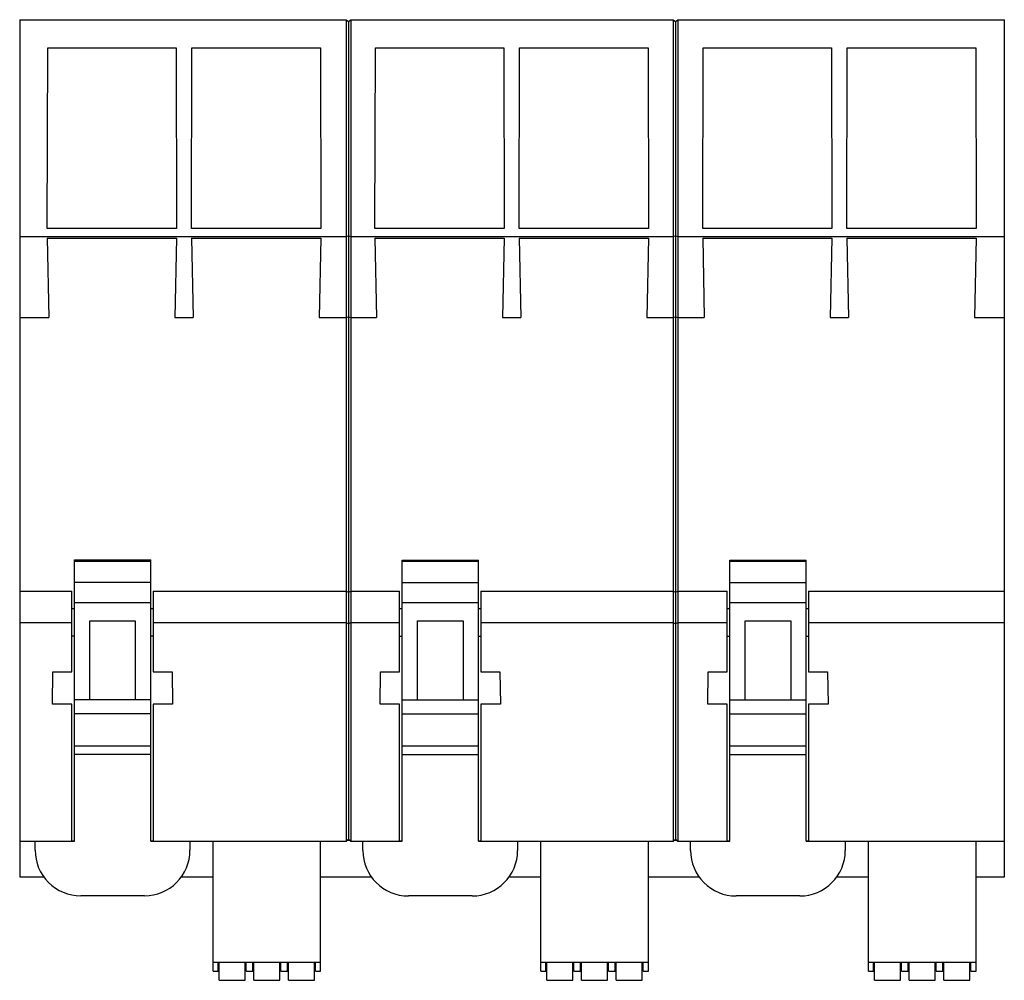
# Model space of a CAD drawing. Header units: millimetres. Extents: x 15 to 123, y 43 to 149.
import ezdxf

# ---------------------------------------------------------------- set-up
doc = ezdxf.new("R2010")
doc.units = ezdxf.units.MM
doc.header["$LTSCALE"] = 12.550618
doc.layers.get('0').update_dxf_attribs({"linetype": 'CONTINUOUS'})

msp = doc.modelspace()

# ---------------------------------------------------------------- linework, layer by layer
at = {"color": 7, "linetype": 'Continuous'}
for p, q in [((14.93, 148.65), (14.93, 54.53)), ((14.93, 148.65), (50.8, 148.65)), ((50.8, 148.65), (50.8, 58.47)), ((50.8, 148.65), (51.05, 148.44)), ((51.05, 148.44), (51.3, 148.65)), ((51.05, 148.44), (51.05, 58.68)), ((51.3, 148.65), (51.3, 58.47)), ((51.3, 148.65), (86.73, 148.65)), ((86.73, 148.65), (86.73, 58.47)), ((86.73, 148.65), (86.98, 148.44)), ((86.98, 148.44), (87.23, 148.65)), ((86.98, 148.44), (86.98, 58.68)), ((87.23, 148.65), (87.23, 58.47)), ((87.23, 148.65), (123.1, 148.65)), ((123.1, 54.53), (123.1, 148.65)), ((17.96, 125.71), (18, 145.57)), ((18, 145.57), (32.11, 145.57)), ((32.11, 145.57), (32.15, 125.71)), ((33.81, 125.71), (33.85, 145.57)), ((33.85, 145.57), (47.96, 145.57)), ((47.96, 145.57), (48, 125.71)), ((53.96, 125.71), (54, 145.57)), ((54, 145.57), (68.11, 145.57)), ((68.11, 145.57), (68.15, 125.71)), ((69.81, 125.71), (69.85, 145.57)), ((69.85, 145.57), (83.96, 145.57)), ((83.96, 145.57), (84, 125.71)), ((89.96, 125.71), (90, 145.57)), ((90, 145.57), (104.11, 145.57)), ((104.11, 145.57), (104.15, 125.71)), ((105.81, 125.71), (105.85, 145.57)), ((105.85, 145.57), (119.96, 145.57)), ((119.96, 145.57), (120, 125.71)), ((32.15, 125.71), (17.96, 125.71)), ((48, 125.71), (33.81, 125.71)), ((68.15, 125.71), (53.96, 125.71)), ((84, 125.71), (69.81, 125.71)), ((104.15, 125.71), (89.96, 125.71)), ((120, 125.71), (105.81, 125.71)), ((14.93, 124.85), (50.8, 124.85)), ((17.96, 124.68), (18.14, 115.96)), ((17.96, 124.68), (32.15, 124.68)), ((32.15, 124.68), (31.97, 115.96)), ((33.81, 124.68), (33.99, 115.96)), ((33.81, 124.68), (48, 124.68)), ((48, 124.68), (47.82, 115.96)), ((50.8, 124.85), (51.05, 124.91)), ((51.05, 124.91), (51.3, 124.85)), ((51.3, 124.85), (86.73, 124.85)), ((53.96, 124.68), (54.14, 115.96)), ((53.96, 124.68), (68.15, 124.68)), ((68.15, 124.68), (67.97, 115.96)), ((69.81, 124.68), (69.99, 115.96)), ((69.81, 124.68), (84, 124.68)), ((84, 124.68), (83.82, 115.96)), ((86.73, 124.85), (86.98, 124.91)), ((86.98, 124.91), (87.23, 124.85)), ((87.23, 124.85), (123.1, 124.85)), ((89.96, 124.68), (90.14, 115.96)), ((89.96, 124.68), (104.15, 124.68)), ((104.15, 124.68), (103.97, 115.96)), ((105.81, 124.68), (120, 124.68)), ((105.81, 124.68), (105.99, 115.96)), ((120, 124.68), (119.82, 115.96)), ((14.93, 115.96), (18.14, 115.96)), ((31.97, 115.96), (33.99, 115.96)), ((47.82, 115.96), (50.8, 115.96)), ((50.8, 115.96), (51.05, 116.03)), ((51.05, 116.03), (51.3, 115.96)), ((51.3, 115.96), (54.14, 115.96)), ((67.97, 115.96), (69.99, 115.96)), ((83.82, 115.96), (86.73, 115.96)), ((86.73, 115.96), (86.98, 116.03)), ((86.98, 116.03), (87.23, 115.96)), ((87.23, 115.96), (90.14, 115.96)), ((103.97, 115.96), (105.99, 115.96)), ((119.82, 115.96), (123.1, 115.96)), ((20.93, 58.46), (20.93, 89.34)), ((20.93, 89.34), (29.33, 89.34)), ((20.93, 89.21), (29.33, 89.21)), ((29.33, 58.46), (29.33, 89.34)), ((56.93, 58.44), (56.93, 89.32)), ((56.93, 89.32), (65.33, 89.32)), ((56.93, 89.19), (65.33, 89.19)), ((65.33, 58.44), (65.33, 89.32)), ((92.93, 89.32), (101.33, 89.32)), ((92.93, 58.44), (92.93, 89.32)), ((92.93, 89.19), (101.33, 89.19)), ((101.33, 58.44), (101.33, 89.32)), ((20.93, 86.89), (29.33, 86.89)), ((56.93, 86.87), (65.33, 86.87)), ((92.93, 86.87), (101.33, 86.87)), ((14.93, 85.92), (20.66, 85.92)), ((20.66, 77.05), (20.66, 85.92)), ((29.59, 85.92), (29.59, 77.05)), ((29.59, 85.92), (50.8, 85.92)), ((50.8, 85.92), (51.05, 85.79)), ((51.05, 85.79), (51.3, 85.92)), ((51.3, 85.92), (56.66, 85.92)), ((56.66, 77.05), (56.66, 85.92)), ((65.59, 85.92), (86.73, 85.92)), ((65.59, 85.92), (65.59, 77.05)), ((86.73, 85.92), (86.98, 85.79)), ((86.98, 85.79), (87.23, 85.92)), ((87.23, 85.92), (92.66, 85.92)), ((92.66, 77.05), (92.66, 85.92)), ((101.59, 85.92), (123.1, 85.92)), ((101.59, 85.92), (101.59, 77.05)), ((29.33, 84.63), (20.93, 84.63)), ((65.33, 84.61), (56.93, 84.61)), ((101.33, 84.61), (92.93, 84.61)), ((20.93, 83.97), (20.66, 83.97)), ((29.59, 83.97), (29.33, 83.97)), ((56.93, 83.95), (56.66, 83.95)), ((65.59, 83.95), (65.33, 83.95)), ((92.93, 83.95), (92.66, 83.95)), ((101.59, 83.95), (101.33, 83.95)), ((14.93, 82.46), (20.66, 82.46)), ((22.63, 73.96), (22.63, 82.66)), ((22.63, 82.66), (27.63, 82.66)), ((27.63, 82.66), (27.63, 73.96)), ((29.59, 82.46), (50.8, 82.46)), ((50.8, 82.46), (51.05, 82.33)), ((51.05, 82.33), (51.3, 82.46)), ((51.3, 82.46), (56.66, 82.46)), ((58.63, 73.94), (58.63, 82.64)), ((58.63, 82.64), (63.63, 82.64)), ((63.63, 82.64), (63.63, 73.94)), ((65.59, 82.46), (86.73, 82.46)), ((86.73, 82.46), (86.98, 82.33)), ((86.98, 82.33), (87.23, 82.46)), ((87.23, 82.46), (92.66, 82.46)), ((94.63, 82.64), (99.63, 82.64)), ((94.63, 73.94), (94.63, 82.64)), ((99.63, 82.64), (99.63, 73.94)), ((101.59, 82.46), (123.1, 82.46)), ((20.93, 80.96), (20.66, 80.96)), ((29.59, 80.96), (29.33, 80.96)), ((56.93, 80.94), (56.66, 80.94)), ((65.59, 80.94), (65.33, 80.94)), ((92.93, 80.94), (92.66, 80.94)), ((101.59, 80.94), (101.33, 80.94)), ((18.52, 73.51), (18.58, 77.05)), ((18.58, 77.05), (20.66, 77.05)), ((29.59, 77.05), (31.68, 77.05)), ((31.68, 77.05), (31.73, 73.51)), ((54.52, 73.51), (54.58, 77.05)), ((54.58, 77.05), (56.66, 77.05)), ((65.59, 77.05), (67.68, 77.05)), ((67.68, 77.05), (67.73, 73.51)), ((90.52, 73.51), (90.58, 77.05)), ((90.58, 77.05), (92.66, 77.05)), ((101.59, 77.05), (103.68, 77.05)), ((103.68, 77.05), (103.73, 73.51)), ((29.33, 73.96), (20.93, 73.96)), ((65.33, 73.94), (56.93, 73.94)), ((101.33, 73.94), (92.93, 73.94)), ((20.66, 73.51), (18.52, 73.51)), ((20.66, 58.47), (20.66, 73.51)), ((29.59, 73.51), (29.59, 58.47)), ((31.73, 73.51), (29.59, 73.51)), ((56.66, 73.51), (54.52, 73.51)), ((56.66, 58.47), (56.66, 73.51)), ((67.73, 73.51), (65.59, 73.51)), ((65.59, 73.51), (65.59, 58.47)), ((92.66, 73.51), (90.52, 73.51)), ((92.66, 58.47), (92.66, 73.51)), ((103.73, 73.51), (101.59, 73.51)), ((101.59, 73.51), (101.59, 58.47)), ((20.93, 72.46), (29.33, 72.46)), ((56.93, 72.44), (65.33, 72.44)), ((92.93, 72.44), (101.33, 72.44)), ((20.93, 68.94), (29.33, 68.94)), ((56.93, 68.92), (65.33, 68.92)), ((92.93, 68.92), (101.33, 68.92)), ((29.33, 67.96), (20.93, 67.96)), ((65.33, 67.94), (56.93, 67.94)), ((101.33, 67.94), (92.93, 67.94)), ((14.93, 58.47), (20.66, 58.47)), ((16.63, 57.46), (16.63, 58.46)), ((20.66, 58.48), (20.93, 58.48)), ((20.66, 58.46), (20.93, 58.46)), ((29.33, 58.48), (29.59, 58.48)), ((29.33, 58.46), (29.59, 58.46)), ((29.59, 58.47), (50.8, 58.47)), ((33.63, 58.46), (33.63, 57.46)), ((36.17, 44.18), (36.17, 58.47)), ((47.99, 44.18), (47.99, 58.47)), ((50.8, 58.47), (51.05, 58.68)), ((51.23, 58.53), (50.87, 58.53)), ((51.18, 58.57), (50.91, 58.57)), ((51.05, 58.68), (51.3, 58.47)), ((51.3, 58.47), (56.66, 58.47)), ((52.63, 58.44), (56.93, 58.44)), ((52.63, 57.44), (52.63, 58.44)), ((56.66, 58.48), (56.93, 58.48)), ((65.33, 58.48), (65.59, 58.48)), ((65.33, 58.44), (69.63, 58.44)), ((65.59, 58.47), (86.73, 58.47)), ((69.63, 58.44), (69.63, 57.44)), ((72.17, 44.18), (72.17, 58.47)), ((83.99, 44.18), (83.99, 58.47)), ((86.73, 58.47), (86.98, 58.68)), ((87.16, 58.53), (86.8, 58.53)), ((87.12, 58.57), (86.85, 58.57)), ((86.98, 58.68), (87.23, 58.47)), ((87.23, 58.47), (92.66, 58.47)), ((88.63, 58.44), (92.93, 58.44)), ((88.63, 57.44), (88.63, 58.44)), ((92.66, 58.48), (92.93, 58.48)), ((101.33, 58.48), (101.59, 58.48)), ((101.33, 58.44), (105.63, 58.44)), ((101.59, 58.47), (123.1, 58.47)), ((105.63, 58.44), (105.63, 57.44)), ((108.17, 44.18), (108.17, 58.47)), ((119.99, 44.18), (119.99, 58.47)), ((14.93, 54.53), (17.58, 54.53)), ((32.68, 54.53), (36.17, 54.53)), ((47.99, 54.53), (53.56, 54.53)), ((68.69, 54.53), (72.17, 54.53)), ((83.99, 54.53), (89.56, 54.53)), ((104.69, 54.53), (108.17, 54.53)), ((119.99, 54.53), (123.1, 54.53)), ((28.63, 52.46), (21.63, 52.46)), ((64.63, 52.44), (57.63, 52.44)), ((100.63, 52.44), (93.63, 52.44)), ((36.17, 45.17), (47.99, 45.17)), ((36.74, 44.18), (36.74, 45.18)), ((36.84, 43.18), (36.84, 45.18)), ((39.69, 43.18), (39.69, 45.18)), ((39.79, 44.18), (39.79, 45.18)), ((40.55, 44.18), (40.55, 45.18)), ((40.65, 43.18), (40.65, 45.18)), ((43.5, 43.18), (43.5, 45.18)), ((43.6, 44.18), (43.6, 45.18)), ((44.36, 44.18), (44.36, 45.18)), ((44.46, 43.18), (44.46, 45.18)), ((47.31, 43.18), (47.31, 45.18)), ((47.41, 44.18), (47.41, 45.18)), ((72.17, 45.17), (83.99, 45.17)), ((72.74, 44.18), (72.74, 45.18)), ((72.84, 43.18), (72.84, 45.18)), ((75.69, 43.18), (75.69, 45.18)), ((75.79, 44.18), (75.79, 45.18)), ((76.55, 44.18), (76.55, 45.18)), ((76.65, 43.18), (76.65, 45.18)), ((79.5, 43.18), (79.5, 45.18)), ((79.6, 44.18), (79.6, 45.18)), ((80.36, 44.18), (80.36, 45.18)), ((80.46, 43.18), (80.46, 45.18)), ((83.31, 43.18), (83.31, 45.18)), ((83.41, 44.18), (83.41, 45.18)), ((108.17, 45.17), (119.99, 45.17)), ((108.74, 44.18), (108.74, 45.18)), ((108.84, 43.18), (108.84, 45.18)), ((111.69, 43.18), (111.69, 45.18)), ((111.79, 44.18), (111.79, 45.18)), ((112.55, 44.18), (112.55, 45.18)), ((112.65, 43.18), (112.65, 45.18)), ((115.5, 43.18), (115.5, 45.18)), ((115.6, 44.18), (115.6, 45.18)), ((116.36, 44.18), (116.36, 45.18)), ((116.46, 43.18), (116.46, 45.18)), ((119.31, 43.18), (119.31, 45.18)), ((119.41, 44.18), (119.41, 45.18)), ((36.17, 44.18), (36.74, 44.18)), ((39.79, 44.18), (40.55, 44.18)), ((43.6, 44.18), (44.36, 44.18)), ((47.41, 44.18), (47.99, 44.18)), ((72.17, 44.18), (72.74, 44.18)), ((75.79, 44.18), (76.55, 44.18)), ((79.6, 44.18), (80.36, 44.18)), ((83.41, 44.18), (83.99, 44.18)), ((108.17, 44.18), (108.74, 44.18)), ((111.79, 44.18), (112.55, 44.18)), ((115.6, 44.18), (116.36, 44.18)), ((119.41, 44.18), (119.99, 44.18)), ((36.84, 43.18), (39.69, 43.18)), ((40.65, 43.18), (43.5, 43.18)), ((44.46, 43.18), (47.31, 43.18)), ((72.84, 43.18), (75.69, 43.18)), ((76.65, 43.18), (79.5, 43.18)), ((80.46, 43.18), (83.31, 43.18)), ((108.84, 43.18), (111.69, 43.18)), ((112.65, 43.18), (115.5, 43.18)), ((116.46, 43.18), (119.31, 43.18))]:
    msp.add_line(p, q, dxfattribs=at)
for centre, start, end in [((21.63, 57.46), 179.9998, 269.9998), ((28.63, 57.46), 269.9998, 359.9998), ((57.63, 57.44), 180.0001, 270.0001), ((64.63, 57.44), 270.0001, 0.0001), ((93.63, 57.44), 179.9998, 269.9998), ((100.63, 57.44), 269.9998, 359.9998)]:
    msp.add_arc(centre, 5, start, end, dxfattribs=at)

doc.saveas('drawing.dxf')
